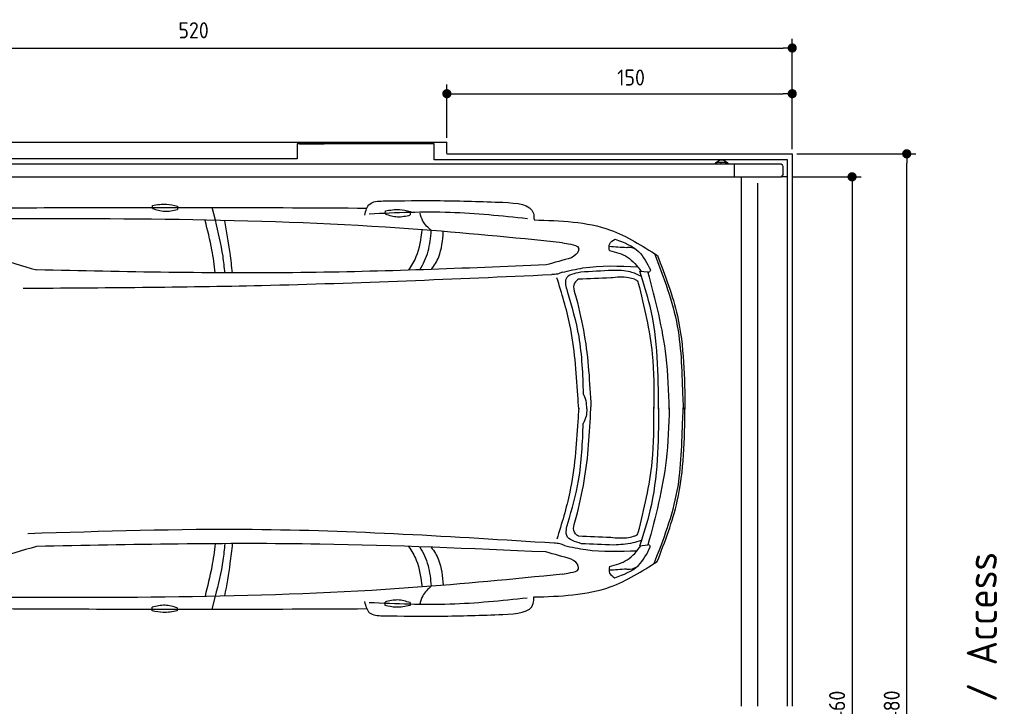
# Model space of a CAD drawing. Header units: millimetres. Extents: x 705 to 7297, y 228 to 5720.
# Tile 4 of 4: x 2918 to 7194, y 2737 to 5720. Entities that reach past the tile are written whole.
import ezdxf

# ---------------------------------------------------------------- set-up
doc = ezdxf.new("R2010")
doc.units = ezdxf.units.MM
doc.layers.get('0').update_dxf_attribs({"lineweight": 25})
doc.layers.add('4', color=3, linetype='Continuous', lineweight=25)
doc.layers.add('Car', color=10, linetype='Continuous', lineweight=25)
doc.styles.get("Standard").update_dxf_attribs({"font": 'ISOCP.SHX'})
doc.dimstyles.new('GEN-ISO$0', dxfattribs={"dimscale": 20, "dimtxt": 3.5, "dimasz": 2, "dimexe": 2, "dimexo": 1, "dimgap": 1.5, "dimtad": 1, "dimdec": 1, "dimlfac": 0.1, "dimdsep": 46, "dimtxsty": 'Standard', "dimblk": 'PUNKT', "dimcen": 2, "dimclrd": 256, "dimclre": 256, "dimclrt": 2, "dimadec": 0, "dimazin": 0, "dimtp": 0.1, "dimtm": 0.1, "dimtfac": 0.71, "dimtdec": 1, "dimtmove": 2, "dimatfit": 3, "dimldrblk": 'PUNKT', "dimfxl": 1, "dimtolj": 1, "dimarcsym": 0})

# ---------------------------------------------------------------- blocks, each defined once
blk = doc.blocks.new('PUNKT')
at = {"layer": '4', "color": 0, "linetype": 'ByBlock'}
blk.add_line((-0.5, 0), (-1, 0), dxfattribs=at)
at = {"layer": '4', "color": 0, "linetype": 'ByBlock', "const_width": 0.5}
blk.add_lwpolyline([(-0.25, 0, 1), (0.25, 0, 1)], format="xyb", close=True, dxfattribs=at)
blk = doc.blocks.new('*D5')
at = {"layer": '4', "lineweight": -2, "transparency": 16777216}
for p, q in [((1072.8, 5157.3), (1072.8, 5636.9)), ((6272.8, 5157.3), (6272.8, 5636.9)), ((1112.8, 5596.9), (6232.8, 5596.9))]:
    blk.add_line(p, q, dxfattribs=at)
at = {"layer": 'DEFPOINTS', "color": 0, "transparency": 16777216}
for p in [(6272.8, 5596.9), (1072.8, 5137.3), (6272.8, 5137.3)]:
    blk.add_point(p, dxfattribs=at)
at = {"layer": '4', "lineweight": -2, "transparency": 16777216, "xscale": 40, "yscale": 40, "zscale": 40, "rotation": 180}
blk.add_blockref('PUNKT', (1072.8, 5596.9), dxfattribs=at)
at = {"layer": '4', "lineweight": -2, "transparency": 16777216, "xscale": 40, "yscale": 40, "zscale": 40}
blk.add_blockref('PUNKT', (6272.8, 5596.9), dxfattribs=at)
at = {"layer": '4', "color": 2, "transparency": 16777216, "insert": (3672.8, 5673.9), "char_height": 70, "attachment_point": 5}
blk.add_mtext('\\A1;520', dxfattribs=at)
blk = doc.blocks.new('*D7')
at = {"layer": '4', "lineweight": -2, "transparency": 16777216}
for p, q in [((4772.8, 5207.3), (4772.8, 5438.4)), ((6272.8, 5157.3), (6272.8, 5438.4)), ((4812.8, 5398.4), (6232.8, 5398.4))]:
    blk.add_line(p, q, dxfattribs=at)
at = {"layer": 'DEFPOINTS', "color": 0, "transparency": 16777216}
for p in [(6272.8, 5398.4), (4772.8, 5187.3), (6272.8, 5137.3)]:
    blk.add_point(p, dxfattribs=at)
at = {"layer": '4', "lineweight": -2, "transparency": 16777216, "xscale": 40, "yscale": 40, "zscale": 40, "rotation": 180}
blk.add_blockref('PUNKT', (4772.8, 5398.4), dxfattribs=at)
at = {"layer": '4', "lineweight": -2, "transparency": 16777216, "xscale": 40, "yscale": 40, "zscale": 40}
blk.add_blockref('PUNKT', (6272.8, 5398.4), dxfattribs=at)
at = {"layer": '4', "color": 2, "transparency": 16777216, "insert": (5572.8, 5468.6), "char_height": 70, "attachment_point": 5}
blk.add_mtext('\\A1;150', dxfattribs=at)
blk = doc.blocks.new('*D8')
at = {"layer": '4', "lineweight": -2, "transparency": 16777216}
for p, q in [((6271.5, 5037.3), (6572.5, 5037.3)), ((6532.5, 4997.3), (6532.5, 477.3)), ((6271.5, 437.3), (6572.5, 437.3))]:
    blk.add_line(p, q, dxfattribs=at)
at = {"layer": 'DEFPOINTS', "color": 0, "transparency": 16777216}
for p in [(6251.5, 5037.3), (6251.5, 437.3), (6532.5, 437.3)]:
    blk.add_point(p, dxfattribs=at)
at = {"layer": '4', "lineweight": -2, "transparency": 16777216, "xscale": 40, "yscale": 40, "zscale": 40}
for p, rotation in [((6532.5, 5037.3), 90), ((6532.5, 437.3), 270)]:
    blk.add_blockref('PUNKT', p, dxfattribs=dict(at, rotation=rotation))
at = {"layer": '4', "color": 2, "transparency": 16777216, "insert": (6467.5, 2737.3), "char_height": 70, "attachment_point": 5, "rotation": 90}
blk.add_mtext('\\A1;460', dxfattribs=at)
blk = doc.blocks.new('*D9')
at = {"layer": '4', "lineweight": -2, "transparency": 16777216}
for p, q in [((6292.8, 5137.3), (6810, 5137.3)), ((6770, 377.3), (6770, 5097.3)), ((6292.8, 337.3), (6810, 337.3))]:
    blk.add_line(p, q, dxfattribs=at)
at = {"layer": 'DEFPOINTS', "color": 0, "transparency": 16777216}
for p in [(6272.8, 5137.3), (6770, 5137.3), (6272.8, 337.3)]:
    blk.add_point(p, dxfattribs=at)
at = {"layer": '4', "lineweight": -2, "transparency": 16777216, "xscale": 40, "yscale": 40, "zscale": 40}
for p, rotation in [((6770, 5137.3), 90), ((6770, 337.3), 270)]:
    blk.add_blockref('PUNKT', p, dxfattribs=dict(at, rotation=rotation))
at = {"layer": '4', "color": 2, "transparency": 16777216, "insert": (6705, 2737.3), "char_height": 70, "attachment_point": 5, "rotation": 90}
blk.add_mtext('\\A1;480', dxfattribs=at)

msp = doc.modelspace()

# ---------------------------------------------------------------- linework, layer by layer
for p, q in [((1372.77, 5187.27), (4772.77, 5187.27)), ((4717.77, 5181.27), (4122.78, 5181.27)), ((4122.78, 5181.27), (4122.78, 5115.77)), ((4132.78, 5181.27), (4239.23, 5181.27)), ((4717.77, 5110.77), (4717.77, 5181.27)), ((4772.77, 5138.02), (4772.77, 5187.27)), ((4772.77, 5137.27), (6272.78, 5137.27)), ((6272.78, 5137.27), (6272.78, 2737.27)), ((4551.19, 5092.27), (1454.17, 5092.27)), ((4122.78, 5115.77), (1832.77, 5115.77)), ((4266.54, 5092.27), (4266.25, 5092.27)), ((4266.54, 5092.27), (4266.54, 5092.27)), ((6015.74, 5092.27), (4551.19, 5092.27)), ((6251.55, 5110.77), (4717.77, 5110.77)), ((5943.67, 5092.27), (5943.67, 5095.77)), ((5948.67, 5100.77), (5978.66, 5100.77)), ((5963.64, 5094.63), (5963.43, 5094.63)), ((5966.49, 5110.77), (5965.97, 5110.77)), ((5978.66, 5100.77), (5978.8, 5100.77)), ((5978.8, 5100.77), (5980.57, 5100.77)), ((5980.57, 5100.77), (5980.71, 5100.77)), ((5983.66, 5095.77), (5983.66, 5092.27)), ((5983.8, 5092.27), (5983.8, 5095.77)), ((5985.57, 5095.77), (5985.57, 5092.27)), ((5985.71, 5092.27), (5985.71, 5095.77)), ((6017.56, 5092.27), (6015.73, 5092.27)), ((6015.73, 5092.27), (6015.73, 5092.27)), ((6226.61, 5092.27), (6017.56, 5092.27)), ((6020.89, 5092.27), (6020.89, 5037.27)), ((6251.55, 2737.27), (6251.55, 5110.77)), ((6232.77, 5047.88), (6232.77, 5081.61)), ((1171.72, 5037.27), (6020.52, 5037.27)), ((6020.89, 5037.27), (6020.52, 5037.27)), ((6020.89, 5037.27), (6225.48, 5037.27)), ((6051.69, 5035.27), (6051.69, 2737.27)), ((6122.09, 5010.27), (6122.09, 2737.27)), ((6251.55, 5037.27), (6225.48, 5037.27)), ((6240.01, 5037.27), (6240.9, 5037.27)), ((6240.69, 5037.27), (6240.03, 5037.27))]:
    msp.add_line(p, q)
at = {"extrusion": (0, 0, -1)}
for centre, major_axis, ratio, start_param, end_param in [((5965.97, 5080.77), (0, 30), 0.9998477, 5.1057916, 7.460579), ((5948.67, 5095.77), (0, 5), 0.9998477, 4.712389, 6.2831853), ((5966.49, 5080.77), (0, 30), 0.9998477, 0, 1.1773937), ((5978.66, 5095.77), (0, 5), 0.9998477, 0, 1.5707963), ((5978.8, 5095.77), (0, 5), 0.9998477, 0, 1.5707963), ((5980.57, 5095.77), (0, 5), 0.9998477, 0, 1.5707963), ((5980.71, 5095.77), (0, 5), 0.9998477, 0, 1.5707963), ((6232.77, 5090.27), (0, -5), 0.7193398, 0.5235988, 1.159293), ((6229.17, 5047.88), (0, -5), 0.7193398, 4.712389, 6.1892107), ((6229.17, 5081.61), (0, 5), 0.7193398, 0.5235988, 1.5707963), ((6229.89, 5037.27), (0, 5.66), 0.7193398, 5.0737444, 6.1892107)]:
    msp.add_ellipse(centre, major_axis=major_axis, ratio=ratio, start_param=start_param, end_param=end_param, dxfattribs=at)
for points, weights in [([(5963.43, 5094.63), (5961.25, 5093.37), (5959.34, 5092.27)], [1, 1.05092652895, 1.06832361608]), ([(5967.5, 5092.27), (5965.59, 5093.37), (5963.43, 5094.63)], [1.06832361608, 1.05092652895, 1]), ([(5963.64, 5094.63), (5965.82, 5093.37), (5967.74, 5092.27)], [1, 1.05092652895, 1.06832361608])]:
    msp.add_rational_spline(points, weights, degree=2)
for points, knots in [([(6226.61, 5092.27), (6226.73, 5092.27), (6226.85, 5092.26), (6227.07, 5092.21), (6227.17, 5092.17), (6227.27, 5092.12)], [0, 0, 0, 0, 0.05592576, 0.05592576, 0.11186183, 0.11186183, 0.11186183, 0.11186183]), ([(6227.27, 5092.12), (6227.41, 5092.05), (6227.55, 5091.96), (6227.96, 5091.62), (6228.22, 5091.32), (6228.7, 5090.58), (6228.9, 5090.15), (6229.16, 5089.46), (6229.23, 5089.23), (6229.37, 5088.75), (6229.42, 5088.51), (6229.47, 5088.27)], [0, 0, 0, 0, 0.07658948, 0.07658948, 0.22699607, 0.22699607, 0.37633525, 0.37633525, 0.45078586, 0.45078586, 0.52533064, 0.52533064, 0.52533064, 0.52533064]), ([(6226.08, 5039.27), (6226.04, 5039.02), (6225.99, 5038.76), (6225.8, 5038.08), (6225.66, 5037.66), (6225.48, 5037.27)], [0, 0, 0, 0, 0.07853688, 0.07853688, 0.21396145, 0.21396145, 0.21396145, 0.21396145])]:
    msp.add_open_spline(points, degree=3, knots=knots)
at = {"layer": 'Car'}
for p, q in [((3767.37, 4848.54), (3753.43, 4904.33)), ((5610.41, 4627.13), (5646.13, 4623.93)), ((5609.9, 3434.93), (5645.62, 3438.09)), ((3766.68, 3215.08), (3752.69, 3159.3))]:
    msp.add_line(p, q, dxfattribs=at)
for points in [[(3493.76, 4899.99), (3494.01, 4912.93)], [(3602.53, 4910.29), (3602.25, 4895.32)], [(4505.43, 4876.2), (4505.67, 4889.14)], [(4614.2, 4886.5), (4613.92, 4871.53)], [(3493.3, 3152.46), (3493.3, 3167.44)], [(3601.86, 3164.82), (3601.86, 3151.88)], [(4504.24, 3175.37), (4504.24, 3190.35)], [(4612.8, 3187.73), (4612.8, 3174.79)]]:
    msp.add_lwpolyline(points, dxfattribs=at)
for centre, start, end in [((4698.84, 10589.99), 250.355167, 254.006031), ((4693.28, -2527.16), 105.945352, 109.596216)]:
    msp.add_arc(centre, 6197.21, start, end, dxfattribs=at)
for points in [[(3494.01, 4912.93), (3555.41, 4919), (3602.53, 4910.29)], [(4415.98, 4871.02), (4437.9, 4919.25), (4495.74, 4932.48)], [(4495.74, 4932.48), (4743.8, 4933.78), (5016.21, 4926.52)], [(5016.21, 4926.52), (5148.64, 4878.56), (5151.26, 4850.29)], [(3493.76, 4899.99), (3546.65, 4887.62), (3602.25, 4895.32)], [(5122.31, 4855.04), (4786.78, 4882.32), (4435.97, 4875.58)], [(4505.43, 4876.2), (4558.32, 4863.83), (4613.92, 4871.53)], [(4505.67, 4889.14), (4567.07, 4895.22), (4614.2, 4886.5)], [(4705, 4804.18), (4668.81, 4845.28), (4656.38, 4879.97)], [(5275.26, 4751.28), (4626.17, 4810.22), (2710.56, 4854.44)], [(5151.26, 4850.29), (5482.86, 4806.06), (5687.35, 4695.66)], [(5275.26, 4751.28), (5310.51, 4744.39), (5344.78, 4727.7), (5345.28, 4724.57)], [(5479.16, 4717.43), (5479.99, 4746.21), (5503.6, 4766.12)], [(5503.6, 4766.39), (5605.28, 4712.84), (5656.76, 4633.05)], [(5553.72, 4729.1), (5477.65, 4734.08)], [(5479.16, 4717.69), (5557.11, 4688.3), (5617.08, 4626.53)], [(5673.94, 4704.19), (5773.64, 4388.39), (5797.59, 4075.06), (5799.75, 4028.4)], [(5313.93, 4685.41), (5203.42, 4654.76)], [(5687.35, 4695.66), (5773.82, 4432.96), (5807.03, 4028.39)], [(5203.42, 4654.76), (4138.3, 4621.1), (2991.29, 4632.67)], [(5273.19, 4622.58), (5252.81, 4615.09), (5228.28, 4612.56)], [(5273.19, 4622.58), (5363.96, 4641.67), (5601.24, 4646.37)], [(5354.02, 4623.06), (5290.25, 4594.39), (5295.32, 4540.54)], [(5492.14, 4631.1), (5354.02, 4623.06)], [(5617.54, 4605.04), (5569.59, 4624.22), (5492.14, 4631.1)], [(5692.61, 4028.5), (5655.27, 4474.92), (5610.41, 4627.13)], [(5656.76, 4633.05), (5656.08, 4629.29), (5646.97, 4620.85)], [(5227.03, 4611.28), (3967.96, 4564.28), (2932.96, 4552.12)], [(5342.11, 4088.2), (5306.84, 4394.59), (5250.99, 4599.1)], [(5343.86, 4592.09), (5330.93, 4581.58), (5334.94, 4511)], [(5484.36, 4598.09), (5343.86, 4592.09)], [(5587.84, 4592.22), (5562.14, 4598.77), (5484.36, 4598.09)], [(5587.84, 4592.22), (5599.15, 4585.66), (5604.34, 4575.91)], [(5604.34, 4575.91), (5664.55, 4267.59), (5672.15, 4031.47)], [(5295.32, 4540.54), (5345.26, 4343.45), (5365.01, 4095.81)], [(5334.94, 4511), (5369.53, 4351.14), (5398.41, 4038.54)], [(5345.48, 4028.85), (5342.11, 4088.2)], [(5380.4, 4029.12), (5377.57, 4064.53), (5365.01, 4095.81)], [(5334.91, 3557.34), (5369.5, 3717.2), (5398.38, 4029.8)], [(5345.48, 4033.42), (5342.06, 3974.08)], [(5380.4, 4029.12), (5377.55, 3997.72), (5364.96, 3966.46)], [(5398.38, 4029.8), (5398.57, 4034.03), (5398.42, 4038.59)], [(5604.28, 3491.58), (5664.48, 3799.9), (5672.09, 4036.02)], [(5692.61, 4033.48), (5654.89, 3587.1), (5609.9, 3434.93)], [(5673.37, 3357.81), (5773.34, 3673.53), (5797.55, 3986.83), (5799.75, 4033.5)], [(5686.79, 3366.32), (5773.48, 3628.95), (5807.03, 4033.5)], [(5342.06, 3974.08), (5306.54, 3667.73), (5250.51, 3463.26)], [(5298.43, 3532.62), (5345, 3718.83), (5364.96, 3966.46)], [(5343.83, 3476.24), (5330.9, 3486.76), (5334.91, 3557.34)], [(5238.8, 3445.7), (3927.79, 3504.8), (2953.49, 3486.87)], [(5357.82, 3443.77), (5293.36, 3478.76), (5298.43, 3532.62)], [(5484.33, 3470.25), (5343.83, 3476.24)], [(5587.81, 3476.12), (5562.11, 3469.57), (5484.33, 3470.25)], [(5587.81, 3476.12), (5599.12, 3482.68), (5604.28, 3491.58)], [(5202.89, 3407.64), (4221.06, 3441.68), (2990.78, 3431.6)], [(5283.71, 3435.69), (5263.34, 3443.18), (5238.8, 3445.7)], [(5283.71, 3435.69), (5376.4, 3417.96), (5598.77, 3413.35)], [(5496.96, 3437.34), (5357.82, 3443.77)], [(5478.58, 3344.47), (5556.55, 3373.8), (5616.57, 3435.52)], [(5617.05, 3457.01), (5579.92, 3447.05), (5496.96, 3437.34)], [(5502.97, 3295.76), (5604.7, 3349.22), (5656.25, 3428.97)], [(5656.25, 3428.97), (5655.58, 3432.73), (5646.47, 3441.18)], [(5313.38, 3376.89), (5202.89, 3407.64)], [(5150.57, 3212.15), (5482.2, 3256.1), (5686.79, 3366.32)], [(5274.65, 3311.06), (5309.91, 3317.92), (5344.19, 3334.58), (5344.69, 3337.71)], [(5478.58, 3344.74), (5479.38, 3315.95), (5502.97, 3296.03)], [(5274.65, 3311.06), (4625.51, 3252.67), (2709.87, 3210.08)], [(5553.13, 3333), (5477.06, 3328.08)], [(4704.34, 3258.64), (4668.12, 3217.57), (4655.69, 3182.97)], [(5121.61, 3207.43), (4786.06, 3180.43), (4435.26, 3187.48)], [(5015.45, 3136.04), (5147.92, 3183.89), (5150.57, 3212.15)], [(3601.86, 3164.82), (3548.74, 3176.19), (3493.3, 3167.44)], [(4415.27, 3192.05), (4437.15, 3143.8), (4494.98, 3130.52)], [(4612.8, 3187.73), (4559.69, 3199.09), (4504.24, 3190.35)], [(4612.8, 3174.79), (4551.52, 3167.55), (4504.24, 3175.37)], [(3601.86, 3151.88), (3540.58, 3144.65), (3493.3, 3152.46)], [(4494.98, 3130.52), (4743.03, 3129.01), (5015.45, 3136.04)]]:
    msp.add_spline(points, degree=3, dxfattribs=at)
for points, knots in [([(2729.19, 4902.26), (3078.88, 4903.79), (3644.36, 4905.62), (4209.82, 4902.84), (4425.61, 4901.44)], [30.8675023, 30.8675023, 30.8675023, 30.8675023, 135.7738464, 200.5104278, 200.5104278, 200.5104278, 200.5104278]), ([(3767.13, 4620.52), (3763.26, 4653.73), (3752.75, 4730.92), (3733.3, 4806.48), (3722.76, 4847.4)], [6.4540006, 6.4540006, 6.4540006, 6.4540006, 16.5424251, 29.8301072, 29.8301072, 29.8301072, 29.8301072]), ([(3808.57, 4620.08), (3806.63, 4644.32), (3798.83, 4721.37), (3780.17, 4796.78), (3767.37, 4848.54)], [6.5803524, 6.5803524, 6.5803524, 6.5803524, 13.8699149, 29.8274463, 29.8274463, 29.8274463, 29.8274463]), ([(3841.4, 4620.08), (3838.54, 4648.39), (3830.01, 4724.65), (3816.4, 4800.22), (3808.18, 4845.89)], [6.6592474, 6.6592474, 6.6592474, 6.6592474, 15.2289071, 29.6828472, 29.6828472, 29.6828472, 29.6828472]), ([(4607.53, 4631.82), (4620.37, 4650.53), (4651.56, 4704.03), (4660.42, 4767.03), (4666, 4806.75)], [7.5476492, 7.5476492, 7.5476492, 7.5476492, 14.3334492, 26.2908128, 26.2908128, 26.2908128, 26.2908128]), ([(4655.76, 4633.41), (4670.79, 4659.16), (4696.97, 4712.9), (4702.29, 4773.44), (4705, 4804.18)], [6.572602, 6.572602, 6.572602, 6.572602, 15.4380648, 24.5854757, 24.5854757, 24.5854757, 24.5854757]), ([(4705.9, 4635.13), (4718.65, 4652.26), (4749.12, 4701.59), (4754.28, 4761.61), (4757.45, 4798.43)], [6.8925435, 6.8925435, 6.8925435, 6.8925435, 13.2652487, 24.5027164, 24.5027164, 24.5027164, 24.5027164]), ([(5738.59, 4028.46), (5736.27, 4104.6), (5730.12, 4306.51), (5679.21, 4502.22), (5646.13, 4623.93)], [0, 0, 0, 0, 22.79473, 60.4405335, 60.4405335, 60.4405335, 60.4405335]), ([(5738.59, 4033.49), (5736.21, 3957.34), (5729.89, 3755.45), (5678.81, 3559.77), (5645.62, 3438.09)], [0, 0, 0, 0, 22.79473, 60.4405335, 60.4405335, 60.4405335, 60.4405335]), ([(3766.65, 3443.32), (3762.75, 3410.03), (3752.17, 3332.77), (3732.64, 3257.16), (3722.61, 3216.28)], [6.4329915, 6.4329915, 6.4329915, 6.4329915, 16.5424251, 29.8301072, 29.8301072, 29.8301072, 29.8301072]), ([(3808.1, 3443.74), (3806.13, 3419.42), (3798.27, 3342.3), (3779.53, 3266.83), (3766.68, 3215.08)], [6.5564591, 6.5564591, 6.5564591, 6.5564591, 13.8699149, 29.8274463, 29.8274463, 29.8274463, 29.8274463]), ([(3840.93, 3443.74), (3838.04, 3415.35), (3829.43, 3339), (3815.75, 3263.36), (3807.49, 3217.69)], [6.6327441, 6.6327441, 6.6327441, 6.6327441, 15.2289071, 29.6828472, 29.6828472, 29.6828472, 29.6828472]), ([(4606.46, 3431.9), (4619.51, 3412.92), (4650.94, 3359.17), (4659.79, 3295.83), (4665.35, 3256.1)], [7.4489286, 7.4489286, 7.4489286, 7.4489286, 14.3334492, 26.2908128, 26.2908128, 26.2908128, 26.2908128]), ([(4654.79, 3430.23), (4670, 3404.23), (4696.37, 3350.23), (4701.66, 3289.39), (4704.34, 3258.64)], [6.4830652, 6.4830652, 6.4830652, 6.4830652, 15.4380648, 24.5854757, 24.5854757, 24.5854757, 24.5854757]), ([(4704.83, 3428.43), (4717.8, 3411.07), (4748.53, 3361.51), (4753.66, 3301.17), (4756.8, 3264.35)], [6.8005863, 6.8005863, 6.8005863, 6.8005863, 13.2652487, 24.5027164, 24.5027164, 24.5027164, 24.5027164]), ([(2729.18, 3162.24), (3073.9, 3160.43), (3641.5, 3158.1), (4209.09, 3160.4), (4424.87, 3161.62)], [30.2317921, 30.2317921, 30.2317921, 30.2317921, 135.7738464, 200.5104278, 200.5104278, 200.5104278, 200.5104278])]:
    msp.add_open_spline(points, degree=3, knots=knots, dxfattribs=at)
for points, end_tangent in [([(5345.28, 4724.57), (5344.3, 4717.23), (5313.93, 4685.41)], (-9.6212956, -2.7259257)), ([(5595.31, 4721.53), (5559.67, 4730.39), (5553.72, 4729.1)], (-9.9939667, 0.3473182)), ([(5344.69, 3337.71), (5343.72, 3345.05), (5313.38, 3376.89)], (-9.6189791, 2.7340886)), ([(5594.73, 3340.54), (5559.08, 3331.71), (5553.13, 3333)], (-9.9942578, -0.3388379))]:
    msp.add_spline(points, degree=3, dxfattribs=dict(at, end_tangent=end_tangent))

# ---------------------------------------------------------------- texts
msp.add_text('Einfahrt / Access', height=131.25, rotation=90).set_placement((7161.81, 2096.43))

# ---------------------------------------------------------------- dimensions: what is measured, and where the dimension line sits
at = {"layer": '4'}
dim = msp.add_linear_dim(base=(6272.78, 5596.87), p1=(1072.77, 5137.27), p2=(6272.78, 5137.27), dimstyle='GEN-ISO$0', override={"dimtad": 3}, dxfattribs=at)
dim.commit()
dim.dimension.update_dxf_attribs({"geometry": '*D5', "text_midpoint": (3672.78, 5673.95), "dimtype": 160})
dim = msp.add_linear_dim(base=(6272.78, 5398.39), p1=(4772.77, 5187.27), p2=(6272.78, 5137.27), dimstyle='GEN-ISO$0', dxfattribs=at)
dim.commit()
dim.dimension.update_dxf_attribs({"geometry": '*D7', "text_midpoint": (5572.78, 5468.56), "dimtype": 160})
for base, p1, p2, picture, middle in [((6769.99, 5137.27), (6272.78, 337.27), (6272.78, 5137.27), '*D9', (6704.99, 2737.27)), ((6532.55, 437.27), (6251.55, 5037.27), (6251.55, 437.27), '*D8', (6467.55, 2737.27))]:
    dim = msp.add_linear_dim(base=base, p1=p1, p2=p2, angle=90, dimstyle='GEN-ISO$0', dxfattribs=at)
    dim.commit()
    dim.dimension.update_dxf_attribs({"geometry": picture, "text_midpoint": middle})

doc.saveas('drawing.dxf')
